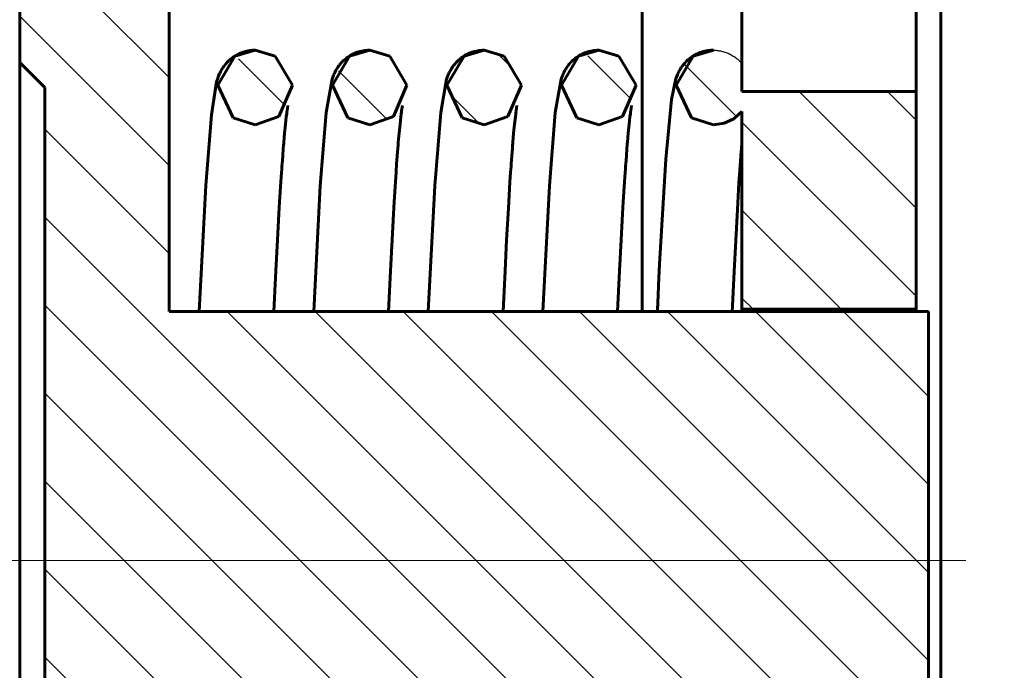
# Model space of a CAD drawing. Header units: millimetres. Extents: x 0 to 343, y 0 to 628.
# Tile 6 of 9: x 147 to 226, y 232 to 285. Entities that reach past the tile are written whole.
import ezdxf

# ---------------------------------------------------------------- set-up
doc = ezdxf.new("R2010")
doc.units = ezdxf.units.MM
for name, pattern in [('K5LT-1', [0]), ('K5LT_AXLED', [12, 7.5, -1.5, 1.5, -1.5]), ('K5LT_BASIC', [0]), ('K5LT_THIN', [0])]:
    doc.linetypes.add(name, pattern=pattern)
doc.layers.add('Системный слой', color=7, linetype='Continuous')
doc.layers.add('Системный слой (1)', color=251, linetype='Continuous', true_color=0x6c6c6c)
doc.styles.add('KDIMTEXTSTYLE', font='GOST_AU.SHX', dxfattribs={"width": 0.96, "oblique": 15, "height": 5})
doc.dimstyles.new('KDIMSTYLE (2.00)', dxfattribs={"dimtxt": 5, "dimasz": 1, "dimexe": 2, "dimexo": 0, "dimgap": 1, "dimtad": 1, "dimlfac": 0.5, "dimtxsty": 'KDIMTEXTSTYLE', "dimsah": 1, "dimcen": 0, "dimdle": 1, "dimadec": 0, "dimazin": 0, "dimtfac": 0.667, "dimtmove": 0, "dimatfit": 3, "dimfxl": 1, "dimtvp": 1, "dimtolj": 1, "dimtzin": 0, "dimarcsym": 0})

# ---------------------------------------------------------------- blocks, each defined once
blk = doc.blocks.new('U1')
at = {"layer": 'Системный слой (1)', "color": 143, "linetype": 'K5LT_BASIC', "lineweight": 60, "true_color": 0x33acca}
for p, q in [((199.25835, 279.238937), (200.63464, 281.581169)), ((200.63464, 281.581169), (202.254958, 282.055655)), ((200.492445, 276.626979), (199.25835, 279.238937)), ((204.554958, 277.127376), (203.904707, 276.549135)), ((202.254958, 276.055655), (200.492445, 276.626979)), ((203.115946, 276.181655), (202.254958, 276.055655)), ((203.904707, 276.549135), (203.115946, 276.181655))]:
    blk.add_line(p, q, dxfattribs=at)
blk = doc.blocks.new('U2')
at = {"layer": 'Системный слой (1)', "color": 143, "linetype": 'K5LT_BASIC', "lineweight": 60, "true_color": 0x33acca}
for p, q in [((180.85835, 279.238937), (182.23464, 281.581169)), ((182.23464, 281.581169), (183.854958, 282.055655)), ((183.854958, 282.055655), (185.463418, 281.588727)), ((185.463418, 281.588727), (186.851349, 279.242439)), ((182.092445, 276.626979), (180.85835, 279.238937)), ((186.851349, 279.242439), (185.760181, 276.737067)), ((183.854958, 276.055655), (182.092445, 276.626979)), ((185.760181, 276.737067), (183.854958, 276.055655))]:
    blk.add_line(p, q, dxfattribs=at)
blk = doc.blocks.new('U4')
at = {"layer": 'Системный слой (1)', "color": 143, "linetype": 'K5LT_BASIC', "lineweight": 60, "true_color": 0x33acca}
for p, q in [((162.45835, 279.238937), (163.83464, 281.581169)), ((163.83464, 281.581169), (165.454958, 282.055655)), ((165.454958, 282.055655), (167.063418, 281.588727)), ((167.063418, 281.588727), (168.451349, 279.242439)), ((163.692445, 276.626979), (162.45835, 279.238937)), ((168.451349, 279.242439), (167.360181, 276.737067)), ((165.454958, 276.055655), (163.692445, 276.626979)), ((167.360181, 276.737067), (165.454958, 276.055655))]:
    blk.add_line(p, q, dxfattribs=at)
blk = doc.blocks.new('U5')
at = {"layer": 'Системный слой (1)', "color": 143, "linetype": 'K5LT_BASIC', "lineweight": 60, "true_color": 0x33acca}
for p, q in [((190.05835, 279.238937), (191.43464, 281.581169)), ((191.43464, 281.581169), (193.054958, 282.055655)), ((193.054958, 282.055655), (194.663418, 281.588727)), ((194.663418, 281.588727), (196.051349, 279.242439)), ((191.292445, 276.626979), (190.05835, 279.238937)), ((196.051349, 279.242439), (194.960181, 276.737067)), ((193.054958, 276.055655), (191.292445, 276.626979)), ((194.960181, 276.737067), (193.054958, 276.055655))]:
    blk.add_line(p, q, dxfattribs=at)
blk = doc.blocks.new('U9')
at = {"layer": 'Системный слой (1)', "color": 143, "linetype": 'K5LT_BASIC', "lineweight": 60, "true_color": 0x33acca}
for p, q in [((171.65835, 279.238937), (173.03464, 281.581169)), ((173.03464, 281.581169), (174.654958, 282.055655)), ((174.654958, 282.055655), (176.263418, 281.588727)), ((176.263418, 281.588727), (177.651349, 279.242439)), ((172.892445, 276.626979), (171.65835, 279.238937)), ((177.651349, 279.242439), (176.560181, 276.737067)), ((174.654958, 276.055655), (172.892445, 276.626979)), ((176.560181, 276.737067), (174.654958, 276.055655))]:
    blk.add_line(p, q, dxfattribs=at)
blk = doc.blocks.new('U10')
at = {"layer": 'Системный слой (1)', "color": 143, "linetype": 'K5LT_BASIC', "lineweight": 60, "true_color": 0x33acca}
for p, q in [((204.534958, 281.007304), (204.534958, 333.055655)), ((204.534958, 261.055655), (204.534958, 274.430354))]:
    blk.add_line(p, q, dxfattribs=at)
blk = doc.blocks.new('U12')
at = {"layer": 'Системный слой (1)', "color": 143, "linetype": 'K5LT_BASIC', "lineweight": 60, "true_color": 0x33acca}
blk.add_line((196.534958, 261.055655), (196.534958, 333.055655), dxfattribs=at)
blk = doc.blocks.new('U13')
at = {"layer": 'Системный слой (1)', "color": 143, "linetype": 'K5LT_BASIC', "lineweight": 60, "true_color": 0x33acca}
for p, q in [((218.534958, 261.055655), (218.534958, 261.255655)), ((218.534958, 220.855655), (218.534958, 221.055655))]:
    blk.add_line(p, q, dxfattribs=at)
blk = doc.blocks.new('U14')
at = {"layer": 'Системный слой (1)', "color": 143, "linetype": 'K5LT_BASIC', "lineweight": 60, "true_color": 0x33acca}
for p, q in [((204.554958, 261.055655), (204.554958, 261.255655)), ((204.554958, 220.855655), (204.554958, 221.055655))]:
    blk.add_line(p, q, dxfattribs=at)
blk = doc.blocks.new('U15')
at = {"layer": 'Системный слой (1)', "color": 143, "linetype": 'K5LT_BASIC', "lineweight": 60, "true_color": 0x33acca}
for p, q in [((195.685705, 277.610029), (195.620788, 277.193938)), ((195.588486, 276.954474), (195.555411, 276.688889)), ((195.604444, 277.0754), (195.588486, 276.954474)), ((195.612239, 277.132637), (195.604444, 277.0754)), ((195.616085, 277.160416), (195.612239, 277.132637)), ((195.617995, 277.174092), (195.616085, 277.160416)), ((195.620788, 277.193938), (195.617995, 277.174092)), ((195.490761, 276.113913), (195.41826, 275.381099)), ((195.555411, 276.688889), (195.490761, 276.113913)), ((195.41826, 275.381099), (195.355131, 274.671035)), ((195.335338, 274.434965), (195.312719, 274.157475)), ((195.346648, 274.57063), (195.335338, 274.434965)), ((195.352303, 274.637695), (195.346648, 274.57063)), ((195.355131, 274.671035), (195.352303, 274.637695)), ((195.312719, 274.157475), (195.267453, 273.577715)), ((195.212111, 272.825547), (195.204394, 272.716936)), ((195.215966, 272.879461), (195.212111, 272.825547)), ((195.217893, 272.906318), (195.215966, 272.879461)), ((195.267453, 273.577715), (195.217893, 272.906318)), ((195.170126, 272.22389), (195.120342, 271.476641)), ((195.188937, 272.496723), (195.170126, 272.22389)), ((195.204394, 272.716936), (195.188937, 272.496723)), ((195.120342, 271.476641), (195.020467, 269.870508)), ((195.020467, 269.870508), (194.963644, 268.895483)), ((194.963644, 268.895483), (194.849868, 266.817088)), ((194.849868, 266.817088), (194.723888, 264.332862)), ((194.723888, 264.332862), (194.569609, 261.055656))]:
    blk.add_line(p, q, dxfattribs=at)
blk = doc.blocks.new('U16')
at = {"layer": 'Системный слой (1)', "color": 143, "linetype": 'K5LT_BASIC', "lineweight": 60, "true_color": 0x33acca}
for p, q in [((168.085705, 277.610029), (168.020788, 277.193938)), ((167.988486, 276.954473), (167.955411, 276.688889)), ((168.004444, 277.0754), (167.988486, 276.954473)), ((168.012239, 277.132637), (168.004444, 277.0754)), ((168.016085, 277.160416), (168.012239, 277.132637)), ((168.017995, 277.174092), (168.016085, 277.160416)), ((168.020788, 277.193938), (168.017995, 277.174092)), ((167.890761, 276.113913), (167.81826, 275.381099)), ((167.955411, 276.688889), (167.890761, 276.113913)), ((167.81826, 275.381099), (167.755131, 274.671035)), ((167.735338, 274.434965), (167.712719, 274.157475)), ((167.746648, 274.57063), (167.735338, 274.434965)), ((167.752303, 274.637695), (167.746648, 274.57063)), ((167.755131, 274.671035), (167.752303, 274.637695)), ((167.712719, 274.157475), (167.667453, 273.577715)), ((167.612111, 272.825547), (167.604394, 272.716936)), ((167.615966, 272.879461), (167.612111, 272.825547)), ((167.617893, 272.906318), (167.615966, 272.879461)), ((167.667453, 273.577715), (167.617893, 272.906318)), ((167.570126, 272.22389), (167.520342, 271.476641)), ((167.588937, 272.496723), (167.570126, 272.22389)), ((167.604394, 272.716936), (167.588937, 272.496723)), ((167.520342, 271.476641), (167.420467, 269.870508)), ((167.420467, 269.870508), (167.363644, 268.895483)), ((167.363644, 268.895483), (167.249868, 266.817087)), ((167.249868, 266.817087), (167.123888, 264.332861)), ((167.123888, 264.332861), (166.969609, 261.055655))]:
    blk.add_line(p, q, dxfattribs=at)
blk = doc.blocks.new('U17')
at = {"layer": 'Системный слой (1)', "color": 143, "linetype": 'K5LT_BASIC', "lineweight": 60, "true_color": 0x33acca}
for p, q in [((182.057637, 281.472904), (182.172332, 281.551891)), ((182.172332, 281.551891), (182.278299, 281.618387)), ((182.278299, 281.618387), (182.285432, 281.622652)), ((182.285432, 281.622652), (182.299752, 281.631133)), ((182.299752, 281.631133), (182.328596, 281.647903)), ((182.328596, 281.647903), (182.387091, 281.680649)), ((182.387091, 281.680649), (182.507156, 281.742793)), ((182.507156, 281.742793), (182.619487, 281.795069)), ((182.619487, 281.795069), (182.626965, 281.798355)), ((182.626965, 281.798355), (182.641958, 281.804872)), ((182.641958, 281.804872), (182.672084, 281.817683)), ((182.672084, 281.817683), (182.732895, 281.842399)), ((182.732895, 281.842399), (182.856687, 281.888129)), ((182.856687, 281.888129), (182.976981, 281.926893)), ((182.976981, 281.926893), (182.98476, 281.929213)), ((182.98476, 281.929213), (183.000343, 281.933792)), ((183.000343, 281.933792), (183.031606, 281.942708)), ((183.031606, 281.942708), (183.094505, 281.959567)), ((183.094505, 281.959567), (183.221647, 281.989332)), ((183.221647, 281.989332), (183.345893, 282.012969)), ((183.345893, 282.012969), (183.353851, 282.014302)), ((183.353851, 282.014302), (183.369781, 282.016906)), ((183.369781, 282.016906), (183.401695, 282.021862)), ((183.401695, 282.021862), (183.465718, 282.030767)), ((183.465718, 282.030767), (183.594418, 282.044527)), ((183.594418, 282.044527), (183.71893, 282.052627)), ((183.71893, 282.052627), (183.72458, 282.052873)), ((183.72458, 282.052873), (183.73588, 282.053335)), ((183.73588, 282.053335), (183.758487, 282.054133)), ((183.758487, 282.054133), (183.803717, 282.055226)), ((183.803717, 282.055226), (183.854958, 282.055655)), ((181.312494, 280.712536), (181.389806, 280.818877)), ((181.389806, 280.818877), (181.395517, 280.826388)), ((181.395517, 280.826388), (181.407071, 280.841449)), ((181.407071, 280.841449), (181.430719, 280.871718)), ((181.430719, 280.871718), (181.480238, 280.93279)), ((181.480238, 280.93279), (181.588682, 281.056599)), ((181.588682, 281.056599), (181.65757, 281.128948)), ((181.65757, 281.128948), (181.663666, 281.135135)), ((181.663666, 281.135135), (181.675958, 281.147505)), ((181.675958, 281.147505), (181.700929, 281.172219)), ((181.700929, 281.172219), (181.752395, 281.221459)), ((181.752395, 281.221459), (181.861142, 281.318587)), ((181.861142, 281.318587), (181.955649, 281.396006)), ((181.955649, 281.396006), (181.962281, 281.401209)), ((181.962281, 281.401209), (181.975616, 281.411583)), ((181.975616, 281.411583), (182.002575, 281.432204)), ((182.002575, 281.432204), (182.057637, 281.472904)), ((180.862304, 279.817427), (180.912175, 279.952395)), ((180.912175, 279.952395), (180.961261, 280.073295)), ((180.961261, 280.073295), (180.989606, 280.138615)), ((180.989606, 280.138615), (181.045085, 280.257264)), ((181.045085, 280.257264), (181.135936, 280.430199)), ((181.135936, 280.430199), (181.140702, 280.438691)), ((181.140702, 280.438691), (181.150408, 280.455815)), ((181.150408, 280.455815), (181.170527, 280.490609)), ((181.170527, 280.490609), (181.21369, 280.562238)), ((181.21369, 280.562238), (181.312494, 280.712536)), ((180.356576, 277.045128), (180.834258, 279.73464)), ((180.834258, 279.73464), (180.862304, 279.817427)), ((179.888241, 271.164083), (180.356576, 277.045128)), ((179.363451, 261.055655), (179.888241, 271.164083))]:
    blk.add_line(p, q, dxfattribs=at)
blk = doc.blocks.new('U18')
at = {"layer": 'Системный слой (1)', "color": 143, "linetype": 'K5LT_BASIC', "lineweight": 60, "true_color": 0x33acca}
for p, q in [((177.285705, 277.610029), (177.220788, 277.193938)), ((177.188486, 276.954474), (177.155411, 276.688889)), ((177.204444, 277.0754), (177.188486, 276.954474)), ((177.212239, 277.132637), (177.204444, 277.0754)), ((177.216085, 277.160416), (177.212239, 277.132637)), ((177.217995, 277.174092), (177.216085, 277.160416)), ((177.220788, 277.193938), (177.217995, 277.174092)), ((177.090761, 276.113913), (177.01826, 275.381099)), ((177.155411, 276.688889), (177.090761, 276.113913)), ((177.01826, 275.381099), (176.955131, 274.671035)), ((176.935338, 274.434965), (176.912719, 274.157475)), ((176.946648, 274.57063), (176.935338, 274.434965)), ((176.952303, 274.637695), (176.946648, 274.57063)), ((176.955131, 274.671035), (176.952303, 274.637695)), ((176.912719, 274.157475), (176.867453, 273.577715)), ((176.812111, 272.825547), (176.804394, 272.716936)), ((176.815966, 272.879461), (176.812111, 272.825547)), ((176.817893, 272.906318), (176.815966, 272.879461)), ((176.867453, 273.577715), (176.817893, 272.906318)), ((176.770126, 272.22389), (176.720342, 271.476641)), ((176.788937, 272.496723), (176.770126, 272.22389)), ((176.804394, 272.716936), (176.788937, 272.496723)), ((176.720342, 271.476641), (176.620467, 269.870508)), ((176.620467, 269.870508), (176.563644, 268.895483)), ((176.563644, 268.895483), (176.449868, 266.817088)), ((176.449868, 266.817088), (176.323888, 264.332862)), ((176.323888, 264.332862), (176.169609, 261.055655))]:
    blk.add_line(p, q, dxfattribs=at)
blk = doc.blocks.new('U19')
at = {"layer": 'Системный слой (1)', "color": 143, "linetype": 'K5LT_BASIC', "lineweight": 60, "true_color": 0x33acca}
for p, q in [((200.524689, 281.520002), (200.628696, 281.588004)), ((200.628696, 281.588004), (200.635761, 281.59241)), ((200.635761, 281.59241), (200.649945, 281.601177)), ((200.649945, 281.601177), (200.678531, 281.618524)), ((200.678531, 281.618524), (200.736554, 281.652452)), ((200.736554, 281.652452), (200.85586, 281.71706)), ((200.85586, 281.71706), (200.967249, 281.771446)), ((200.967249, 281.771446), (200.974679, 281.774878)), ((200.974679, 281.774878), (200.989576, 281.781686)), ((200.989576, 281.781686), (201.019516, 281.795082)), ((201.019516, 281.795082), (201.07998, 281.820978)), ((201.07998, 281.820978), (201.203182, 281.869106)), ((201.203182, 281.869106), (201.322454, 281.91)), ((201.322454, 281.91), (201.330193, 281.912466)), ((201.330193, 281.912466), (201.345698, 281.917337)), ((201.345698, 281.917337), (201.376815, 281.926842)), ((201.376815, 281.926842), (201.439453, 281.944887)), ((201.439453, 281.944887), (201.566202, 281.977055)), ((201.566202, 281.977055), (201.690052, 282.003006)), ((201.690052, 282.003006), (201.697991, 282.004487)), ((201.697991, 282.004487), (201.713883, 282.007388)), ((201.713883, 282.007388), (201.745726, 282.01294)), ((201.745726, 282.01294), (201.809629, 282.023039)), ((201.809629, 282.023039), (201.938179, 282.039193)), ((201.938179, 282.039193), (202.062954, 282.049619)), ((202.062954, 282.049619), (202.069166, 282.050003)), ((202.069166, 282.050003), (202.081592, 282.050735)), ((202.081592, 282.050735), (202.106455, 282.052046)), ((202.106455, 282.052046), (202.156215, 282.05406)), ((202.156215, 282.05406), (202.254958, 282.055655)), ((199.679546, 280.664358), (199.763246, 280.783341)), ((199.763246, 280.783341), (199.76883, 280.790896)), ((199.76883, 280.790896), (199.780132, 280.806052)), ((199.780132, 280.806052), (199.803283, 280.836538)), ((199.803283, 280.836538), (199.85184, 280.898147)), ((199.85184, 280.898147), (199.958524, 281.023437)), ((199.958524, 281.023437), (200.014942, 281.084711)), ((200.014942, 281.084711), (200.020791, 281.090883)), ((200.020791, 281.090883), (200.032588, 281.103228)), ((200.032588, 281.103228), (200.056569, 281.127916)), ((200.056569, 281.127916), (200.106049, 281.1772)), ((200.106049, 281.1772), (200.210873, 281.27482)), ((200.210873, 281.27482), (200.309654, 281.359112)), ((200.309654, 281.359112), (200.316221, 281.364467)), ((200.316221, 281.364467), (200.329428, 281.375148)), ((200.329428, 281.375148), (200.356138, 281.39639)), ((200.356138, 281.39639), (200.410741, 281.43836)), ((200.410741, 281.43836), (200.524689, 281.520002)), ((199.287669, 279.88776), (199.363363, 280.078383)), ((199.363363, 280.078383), (199.406095, 280.175075)), ((199.406095, 280.175075), (199.480411, 280.327053)), ((199.480411, 280.327053), (199.51083, 280.38453)), ((199.51083, 280.38453), (199.515366, 280.392902)), ((199.515366, 280.392902), (199.524607, 280.409795)), ((199.524607, 280.409795), (199.543776, 280.444154)), ((199.543776, 280.444154), (199.584963, 280.515032)), ((199.584963, 280.515032), (199.679546, 280.664358)), ((198.887541, 278.08776), (199.247591, 279.774714)), ((199.247591, 279.774714), (199.287669, 279.88776)), ((198.431368, 273.309052), (198.887541, 278.08776)), ((198.105082, 268.009552), (198.431368, 273.309052)), ((197.942632, 264.861893), (198.105082, 268.009552)), ((197.861489, 263.178632), (197.942632, 264.861893)), ((197.820934, 262.311799), (197.861489, 263.178632)), ((197.790522, 261.651137), (197.800659, 261.872343)), ((197.800659, 261.872343), (197.820934, 262.311799)), ((197.763451, 261.055655), (197.769717, 261.195699)), ((197.769717, 261.195699), (197.772848, 261.264347)), ((197.772848, 261.264347), (197.774419, 261.298644)), ((197.774419, 261.298644), (197.776358, 261.34092)), ((197.776358, 261.34092), (197.77897, 261.397951)), ((197.77897, 261.397951), (197.785453, 261.54017)), ((197.785453, 261.54017), (197.790522, 261.651137))]:
    blk.add_line(p, q, dxfattribs=at)
blk = doc.blocks.new('U20')
at = {"layer": 'Системный слой (1)', "color": 143, "linetype": 'K5LT_BASIC', "lineweight": 60, "true_color": 0x33acca}
for p, q in [((163.726348, 281.521135), (163.740136, 281.530481)), ((163.740136, 281.530481), (163.767979, 281.549028)), ((163.767979, 281.549028), (163.824721, 281.585502)), ((163.824721, 281.585502), (163.942269, 281.655701)), ((163.942269, 281.655701), (164.054196, 281.716211)), ((164.054196, 281.716211), (164.061552, 281.719981)), ((164.061552, 281.719981), (164.076308, 281.727467)), ((164.076308, 281.727467), (164.105985, 281.742222)), ((164.105985, 281.742222), (164.165978, 281.770847)), ((164.165978, 281.770847), (164.288316, 281.82442)), ((164.288316, 281.82442), (164.403247, 281.869129)), ((164.403247, 281.869129), (164.410862, 281.871905)), ((164.410862, 281.871905), (164.426129, 281.8774)), ((164.426129, 281.8774), (164.456809, 281.888168)), ((164.456809, 281.888168), (164.518727, 281.908795)), ((164.518727, 281.908795), (164.644583, 281.946297)), ((164.644583, 281.946297), (164.769187, 281.977748)), ((164.769187, 281.977748), (164.7771, 281.979558)), ((164.7771, 281.979558), (164.792941, 281.983115)), ((164.792941, 281.983115), (164.824683, 281.989978)), ((164.824683, 281.989978), (164.888395, 282.002695)), ((164.888395, 282.002695), (165.016683, 282.024073)), ((165.016683, 282.024073), (165.140787, 282.039467)), ((165.140787, 282.039467), (165.148208, 282.040224)), ((165.148208, 282.040224), (165.163057, 282.041685)), ((165.163057, 282.041685), (165.192779, 282.04439)), ((165.192779, 282.04439), (165.25231, 282.048929)), ((165.25231, 282.048929), (165.371628, 282.054519)), ((165.371628, 282.054519), (165.454958, 282.055655)), ((162.892827, 280.683967), (162.93343, 280.742199)), ((162.93343, 280.742199), (163.022478, 280.86123)), ((163.022478, 280.86123), (163.120126, 280.979817)), ((163.120126, 280.979817), (163.126012, 280.986606)), ((163.126012, 280.986606), (163.137907, 281.000209)), ((163.137907, 281.000209), (163.162194, 281.027505)), ((163.162194, 281.027505), (163.212753, 281.08237)), ((163.212753, 281.08237), (163.321776, 281.192439)), ((163.321776, 281.192439), (163.410123, 281.27418)), ((163.410123, 281.27418), (163.416603, 281.279932)), ((163.416603, 281.279932), (163.429646, 281.291411)), ((163.429646, 281.291411), (163.456055, 281.314263)), ((163.456055, 281.314263), (163.51014, 281.359491)), ((163.51014, 281.359491), (163.623189, 281.447649)), ((163.623189, 281.447649), (163.719488, 281.516444)), ((163.719488, 281.516444), (163.726348, 281.521135)), ((162.460944, 279.813112), (162.524403, 279.983706)), ((162.524403, 279.983706), (162.604993, 280.172124)), ((162.604993, 280.172124), (162.607604, 280.177804)), ((162.607604, 280.177804), (162.612907, 280.189259)), ((162.612907, 280.189259), (162.623816, 280.212511)), ((162.623816, 280.212511), (162.646715, 280.260026)), ((162.646715, 280.260026), (162.666597, 280.299937)), ((162.666597, 280.299937), (162.674379, 280.315226)), ((162.674379, 280.315226), (162.676797, 280.31994)), ((162.676797, 280.31994), (162.681683, 280.329417)), ((162.681683, 280.329417), (162.691664, 280.348566)), ((162.691664, 280.348566), (162.712487, 280.38764)), ((162.712487, 280.38764), (162.757827, 280.468823)), ((162.757827, 280.468823), (162.85939, 280.633927)), ((162.85939, 280.633927), (162.864049, 280.641018)), ((162.864049, 280.641018), (162.873484, 280.655259)), ((162.873484, 280.655259), (162.892827, 280.683967)), ((161.937254, 276.868871), (162.364105, 279.50365)), ((162.364105, 279.50365), (162.460944, 279.813112)), ((161.49021, 271.19555), (161.937254, 276.868871)), ((160.963451, 261.055655), (161.49021, 271.19555))]:
    blk.add_line(p, q, dxfattribs=at)
blk = doc.blocks.new('U21')
at = {"layer": 'Системный слой (1)', "color": 143, "linetype": 'K5LT_BASIC', "lineweight": 60, "true_color": 0x33acca}
for p, q in [((186.485705, 277.610029), (186.420788, 277.193938)), ((186.388486, 276.954474), (186.355411, 276.688889)), ((186.404444, 277.0754), (186.388486, 276.954474)), ((186.412239, 277.132637), (186.404444, 277.0754)), ((186.416085, 277.160416), (186.412239, 277.132637)), ((186.417995, 277.174092), (186.416085, 277.160416)), ((186.420788, 277.193938), (186.417995, 277.174092)), ((186.290761, 276.113913), (186.21826, 275.381099)), ((186.355411, 276.688889), (186.290761, 276.113913)), ((186.21826, 275.381099), (186.155131, 274.671035)), ((186.135338, 274.434965), (186.112719, 274.157475)), ((186.146648, 274.57063), (186.135338, 274.434965)), ((186.152303, 274.637695), (186.146648, 274.57063)), ((186.155131, 274.671035), (186.152303, 274.637695)), ((186.112719, 274.157475), (186.067453, 273.577715)), ((186.012111, 272.825547), (186.004394, 272.716936)), ((186.015966, 272.879461), (186.012111, 272.825547)), ((186.017893, 272.906318), (186.015966, 272.879461)), ((186.067453, 273.577715), (186.017893, 272.906318)), ((185.970126, 272.22389), (185.920342, 271.476641)), ((185.988937, 272.496723), (185.970126, 272.22389)), ((186.004394, 272.716936), (185.988937, 272.496723)), ((185.920342, 271.476641), (185.820467, 269.870508)), ((185.820467, 269.870508), (185.763644, 268.895483)), ((185.763644, 268.895483), (185.649868, 266.817088)), ((185.649868, 266.817088), (185.523888, 264.332862)), ((185.523888, 264.332862), (185.369609, 261.055655))]:
    blk.add_line(p, q, dxfattribs=at)
blk = doc.blocks.new('U22')
at = {"layer": 'Системный слой (1)', "color": 143, "linetype": 'K5LT_BASIC', "lineweight": 60, "true_color": 0x33acca}
for p, q in [((191.257638, 281.472904), (191.372332, 281.551891)), ((191.372332, 281.551891), (191.478299, 281.618387)), ((191.478299, 281.618387), (191.485433, 281.622652)), ((191.485433, 281.622652), (191.499752, 281.631133)), ((191.499752, 281.631133), (191.528597, 281.647903)), ((191.528597, 281.647903), (191.587091, 281.68065)), ((191.587091, 281.68065), (191.707157, 281.742793)), ((191.707157, 281.742793), (191.819487, 281.795069)), ((191.819487, 281.795069), (191.826966, 281.798355)), ((191.826966, 281.798355), (191.841958, 281.804872)), ((191.841958, 281.804872), (191.872085, 281.817683)), ((191.872085, 281.817683), (191.932896, 281.842399)), ((191.932896, 281.842399), (192.056688, 281.888129)), ((192.056688, 281.888129), (192.176982, 281.926893)), ((192.176982, 281.926893), (192.184761, 281.929213)), ((192.184761, 281.929213), (192.200344, 281.933792)), ((192.200344, 281.933792), (192.231607, 281.942708)), ((192.231607, 281.942708), (192.294506, 281.959567)), ((192.294506, 281.959567), (192.421647, 281.989332)), ((192.421647, 281.989332), (192.545894, 282.012969)), ((192.545894, 282.012969), (192.553852, 282.014302)), ((192.553852, 282.014302), (192.569782, 282.016906)), ((192.569782, 282.016906), (192.601695, 282.021862)), ((192.601695, 282.021862), (192.665719, 282.030767)), ((192.665719, 282.030767), (192.794418, 282.044527)), ((192.794418, 282.044527), (192.918931, 282.052627)), ((192.918931, 282.052627), (192.92458, 282.052873)), ((192.92458, 282.052873), (192.935881, 282.053335)), ((192.935881, 282.053335), (192.958487, 282.054133)), ((192.958487, 282.054133), (193.003717, 282.055226)), ((193.003717, 282.055226), (193.054958, 282.055655)), ((190.512495, 280.712537), (190.589806, 280.818877)), ((190.589806, 280.818877), (190.595517, 280.826388)), ((190.595517, 280.826388), (190.607072, 280.841449)), ((190.607072, 280.841449), (190.63072, 280.871718)), ((190.63072, 280.871718), (190.680238, 280.932791)), ((190.680238, 280.932791), (190.788682, 281.056599)), ((190.788682, 281.056599), (190.85757, 281.128948)), ((190.85757, 281.128948), (190.863667, 281.135136)), ((190.863667, 281.135136), (190.875958, 281.147506)), ((190.875958, 281.147506), (190.90093, 281.172219)), ((190.90093, 281.172219), (190.952395, 281.22146)), ((190.952395, 281.22146), (191.061142, 281.318588)), ((191.061142, 281.318588), (191.15565, 281.396007)), ((191.15565, 281.396007), (191.162281, 281.401209)), ((191.162281, 281.401209), (191.175617, 281.411584)), ((191.175617, 281.411584), (191.202575, 281.432205)), ((191.202575, 281.432205), (191.257638, 281.472904)), ((190.062303, 279.817427), (190.112175, 279.952395)), ((190.112175, 279.952395), (190.161261, 280.073295)), ((190.161261, 280.073295), (190.189606, 280.138615)), ((190.189606, 280.138615), (190.245085, 280.257263)), ((190.245085, 280.257263), (190.335936, 280.430199)), ((190.335936, 280.430199), (190.340702, 280.438691)), ((190.340702, 280.438691), (190.350409, 280.455815)), ((190.350409, 280.455815), (190.370528, 280.49061)), ((190.370528, 280.49061), (190.41369, 280.562238)), ((190.41369, 280.562238), (190.512495, 280.712537)), ((189.556576, 277.045129), (190.034258, 279.73464)), ((190.034258, 279.73464), (190.062303, 279.817427)), ((189.088241, 271.164083), (189.556576, 277.045129)), ((188.563451, 261.055656), (189.088241, 271.164083))]:
    blk.add_line(p, q, dxfattribs=at)
blk = doc.blocks.new('U23')
at = {"layer": 'Системный слой (1)', "color": 143, "linetype": 'K5LT_BASIC', "lineweight": 60, "true_color": 0x33acca}
for p, q in [((172.857638, 281.472904), (172.972332, 281.551891)), ((172.972332, 281.551891), (173.078299, 281.618387)), ((173.078299, 281.618387), (173.085433, 281.622652)), ((173.085433, 281.622652), (173.099752, 281.631133)), ((173.099752, 281.631133), (173.128597, 281.647903)), ((173.128597, 281.647903), (173.187091, 281.68065)), ((173.187091, 281.68065), (173.307157, 281.742793)), ((173.307157, 281.742793), (173.419488, 281.795069)), ((173.419488, 281.795069), (173.426966, 281.798355)), ((173.426966, 281.798355), (173.441958, 281.804872)), ((173.441958, 281.804872), (173.472085, 281.817683)), ((173.472085, 281.817683), (173.532896, 281.842399)), ((173.532896, 281.842399), (173.656688, 281.888129)), ((173.656688, 281.888129), (173.776982, 281.926893)), ((173.776982, 281.926893), (173.784761, 281.929213)), ((173.784761, 281.929213), (173.800344, 281.933792)), ((173.800344, 281.933792), (173.831607, 281.942708)), ((173.831607, 281.942708), (173.894506, 281.959567)), ((173.894506, 281.959567), (174.021647, 281.989332)), ((174.021647, 281.989332), (174.145894, 282.012969)), ((174.145894, 282.012969), (174.153852, 282.014302)), ((174.153852, 282.014302), (174.169782, 282.016906)), ((174.169782, 282.016906), (174.201695, 282.021862)), ((174.201695, 282.021862), (174.265719, 282.030767)), ((174.265719, 282.030767), (174.394418, 282.044527)), ((174.394418, 282.044527), (174.518931, 282.052627)), ((174.518931, 282.052627), (174.52458, 282.052873)), ((174.52458, 282.052873), (174.535881, 282.053335)), ((174.535881, 282.053335), (174.558487, 282.054133)), ((174.558487, 282.054133), (174.603717, 282.055226)), ((174.603717, 282.055226), (174.654958, 282.055655)), ((172.112495, 280.712537), (172.189806, 280.818877)), ((172.189806, 280.818877), (172.195517, 280.826388)), ((172.195517, 280.826388), (172.207072, 280.841449)), ((172.207072, 280.841449), (172.23072, 280.871719)), ((172.23072, 280.871719), (172.280238, 280.932791)), ((172.280238, 280.932791), (172.388682, 281.0566)), ((172.388682, 281.0566), (172.45757, 281.128948)), ((172.45757, 281.128948), (172.463667, 281.135136)), ((172.463667, 281.135136), (172.475958, 281.147506)), ((172.475958, 281.147506), (172.50093, 281.172219)), ((172.50093, 281.172219), (172.552395, 281.22146)), ((172.552395, 281.22146), (172.661142, 281.318588)), ((172.661142, 281.318588), (172.75565, 281.396007)), ((172.75565, 281.396007), (172.762282, 281.401209)), ((172.762282, 281.401209), (172.775617, 281.411584)), ((172.775617, 281.411584), (172.802575, 281.432205)), ((172.802575, 281.432205), (172.857638, 281.472904)), ((171.662303, 279.817427), (171.712175, 279.952394)), ((171.712175, 279.952394), (171.761261, 280.073295)), ((171.761261, 280.073295), (171.789606, 280.138615)), ((171.789606, 280.138615), (171.845084, 280.257263)), ((171.845084, 280.257263), (171.935936, 280.430199)), ((171.935936, 280.430199), (171.940702, 280.438691)), ((171.940702, 280.438691), (171.950409, 280.455816)), ((171.950409, 280.455816), (171.970528, 280.49061)), ((171.970528, 280.49061), (172.01369, 280.562238)), ((172.01369, 280.562238), (172.112495, 280.712537)), ((171.156576, 277.045128), (171.634258, 279.73464)), ((171.634258, 279.73464), (171.662303, 279.817427)), ((170.688241, 271.164083), (171.156576, 277.045128)), ((170.163451, 261.055655), (170.688241, 271.164083))]:
    blk.add_line(p, q, dxfattribs=at)
blk = doc.blocks.new('U24')
at = {"layer": 'Системный слой (1)', "color": 143, "linetype": 'K5LT_BASIC', "lineweight": 60, "true_color": 0x33acca}
for p, q in [((204.535203, 274.433432), (204.523789, 274.290038)), ((204.542799, 274.526605), (204.535203, 274.433432)), ((204.547858, 274.586665), (204.542799, 274.526605)), ((204.551227, 274.62613), (204.547858, 274.586665)), ((204.553475, 274.652307), (204.551227, 274.62613)), ((204.554977, 274.669766), (204.553475, 274.652307)), ((204.473892, 273.659142), (204.450317, 273.349735)), ((204.489611, 273.860109), (204.473892, 273.659142)), ((204.5124, 274.147227), (204.489611, 273.860109)), ((204.523789, 274.290038), (204.5124, 274.147227)), ((204.414323, 272.856479), (204.38148, 272.389157)), ((204.4307, 273.083416), (204.414323, 272.856479)), ((204.438874, 273.195143), (204.4307, 273.083416)), ((204.442956, 273.250563), (204.438874, 273.195143)), ((204.444997, 273.278162), (204.442956, 273.250563)), ((204.450317, 273.349735), (204.444997, 273.278162)), ((204.38148, 272.389157), (204.315654, 271.40441)), ((204.315654, 271.40441), (204.183701, 269.244574)), ((204.183701, 269.244574), (203.920947, 264.272718)), ((203.920947, 264.272718), (203.790435, 261.514077)), ((203.774391, 261.162412), (203.769609, 261.055655)), ((203.784016, 261.374345), (203.774391, 261.162412)), ((203.790435, 261.514077), (203.784016, 261.374345))]:
    blk.add_line(p, q, dxfattribs=at)
blk = doc.blocks.new('KDIMARROW_01')
at = {"layer": 'Системный слой'}
blk.add_hatch(color=0, dxfattribs=at).paths.add_polyline_path([(0, 0), (-5, 0.658), (-4.5, 0), (-5, -0.658)])
at = {"layer": 'Системный слой', "color": 0, "linetype": 'K5LT_THIN', "lineweight": 18}
for p, q in [((-4.5, 0), (-5, 0.658)), ((-5, 0.658), (0, 0)), ((0, 0), (-5, -0.658)), ((-5, -0.658), (-4.5, 0))]:
    blk.add_line(p, q, dxfattribs=at)
at = {"layer": 'Системный слой (1)', "color": 0, "linetype": 'K5LT_THIN', "lineweight": 18}
blk.add_line((122.535, 241.056), (120.535, 241.056), dxfattribs=at)
blk = doc.blocks.new('D2')
at = {"layer": 'Defpoints', "color": 0}
for p in [(122.534958, 386.959513), (122.534958, 153.255655), (220.534958, 135.655655)]:
    blk.add_point(p, dxfattribs=at)
at = {"layer": 'Системный слой (1)', "color": 0, "lineweight": -2}
for p, q in [((122.534958, 153.255655), (122.534958, 388.959513)), ((220.534958, 135.655655), (220.534958, 388.959513)), ((219.534958, 386.959513), (123.534958, 386.959513))]:
    blk.add_line(p, q, dxfattribs=at)
blk.add_blockref('KDIMARROW_01', (220.534958, 386.959513), dxfattribs=at)
at = {"layer": 'Системный слой (1)', "color": 0, "lineweight": -2, "rotation": 180}
blk.add_blockref('KDIMARROW_01', (122.534958, 386.959513), dxfattribs=at)
at = {"layer": 'Системный слой (1)', "color": 7, "insert": (171.534958, 390.459513), "char_height": 5, "attachment_point": 5, "style": 'KDIMTEXTSTYLE'}
blk.add_mtext('\\A1;\\H5.0;\\W0.960;\\Q15;49{\\H3.335000;%%p2}', dxfattribs=at)

msp = doc.modelspace()

# ---------------------------------------------------------------- hatches: boundary and pattern name
at = {"layer": 'Системный слой (1)'}
h = msp.add_hatch(dxfattribs=at)
h.set_pattern_fill('', angle=-45, style=0, pattern_type=0)
h.set_pattern_definition([(-45, (0, 0), (3.535534, 3.535534), [])])
h.paths.add_polyline_path([(220.535, 169.076), (218.535, 169.076), (218.535, 220.856), (204.555, 220.856), (204.555, 145.076), (220.535, 145.076)])
h.paths.add_polyline_path([(204.555, 313.036), (220.535, 313.036), (220.535, 337.036), (204.555, 337.036)])
h.paths.add_polyline_path([(204.555, 277.127), (204.555, 261.256), (218.535, 261.256), (218.535, 278.75), (204.555, 278.75), (204.555, 280.984), (203.905, 281.562), (203.116, 281.93), (202.255, 282.056), (199.817, 280.806), (199.403, 278.119), (201.332, 276.201), (204.023, 276.631)])
h.paths.add_polyline_path([(197.655, 200.056), (200.087, 201.296), (200.511, 203.982), (198.588, 205.907), (195.896, 205.487), (194.653, 203.063), (195.883, 200.634)])
h.paths.add_polyline_path([(193.055, 282.056), (190.623, 280.815), (190.2, 278.129), (192.113, 276.207), (194.79, 276.607), (196.056, 278.977), (194.818, 281.484)])
h.paths.add_polyline_path([(188.455, 200.056), (190.887, 201.296), (191.311, 203.982), (189.388, 205.907), (186.696, 205.487), (185.453, 203.063), (186.683, 200.634)])
h.paths.add_polyline_path([(183.855, 282.056), (181.423, 280.815), (181, 278.129), (182.913, 276.207), (185.59, 276.607), (186.856, 278.977), (185.618, 281.484)])
h.paths.add_polyline_path([(179.255, 200.056), (181.687, 201.296), (182.111, 203.982), (180.188, 205.907), (177.496, 205.487), (176.253, 203.063), (177.483, 200.634)])
h.paths.add_polyline_path([(174.655, 282.056), (172.223, 280.815), (171.8, 278.129), (173.713, 276.207), (176.39, 276.607), (177.656, 278.977), (176.418, 281.484)])
h.paths.add_polyline_path([(170.055, 200.056), (172.487, 201.296), (172.911, 203.982), (170.988, 205.907), (168.296, 205.487), (167.053, 203.063), (168.283, 200.634)])
h.paths.add_polyline_path([(165.455, 282.056), (163.023, 280.815), (162.6, 278.129), (164.513, 276.207), (167.19, 276.607), (168.456, 278.977), (167.218, 281.484)])
h.paths.add_polyline_path([(160.855, 200.056), (162.981, 200.938), (163.804, 203.617), (162.139, 205.768), (159.415, 205.688), (158.555, 204.984), (158.555, 221.056), (219.535, 221.056), (219.535, 261.056), (158.555, 261.056), (158.555, 313.056), (146.555, 313.056), (146.555, 281.056), (148.555, 279.056), (148.555, 203.056), (146.555, 201.056), (146.555, 169.056), (158.555, 169.056), (158.555, 201.128), (159.205, 200.549), (159.994, 200.182)])

# ---------------------------------------------------------------- linework, layer by layer
at = {"layer": 'Системный слой (1)', "color": 143, "linetype": 'K5LT_BASIC', "lineweight": 60, "true_color": 0x33acca}
for p, q in [((146.555, 281.056), (146.555, 313.056)), ((158.555, 313.056), (158.555, 261.056)), ((220.535, 169.076), (220.535, 313.036)), ((204.555, 280.984), (204.555, 303.392)), ((218.535, 278.75), (218.535, 303.392)), ((148.555, 279.056), (146.555, 281.056)), ((146.555, 201.056), (146.555, 281.056)), ((204.555, 278.75), (204.555, 280.984)), ((148.555, 203.056), (148.555, 279.056)), ((204.555, 278.75), (218.535, 278.75)), ((218.535, 278.75), (218.535, 261.256)), ((204.555, 261.256), (204.555, 277.127)), ((158.555, 261.056), (219.535, 261.056)), ((218.535, 261.256), (204.555, 261.256)), ((219.535, 261.056), (219.535, 221.056))]:
    msp.add_line(p, q, dxfattribs=at)
at = {"layer": 'Системный слой (1)', "color": 30, "linetype": 'K5LT_AXLED', "lineweight": 18, "true_color": 0xff8000}
for p, q in [((120.535, 241.056), (222.535, 241.056)), ((222.535, 241.056), (144.555, 241.056))]:
    msp.add_line(p, q, dxfattribs=at)
at = {"layer": 'Системный слой (1)', "color": 7, "linetype": 'K5LT-1'}
msp.add_open_spline([(202.255, 282.056), (202.381, 282.056), (202.569, 282.044), (202.817, 282.005), (203.001, 281.964), (203.242, 281.894), (203.534, 281.778), (203.864, 281.597), (204.142, 281.396), (204.372, 281.189), (204.496, 281.054), (204.555, 280.984)], degree=3, knots=[0, 0, 0, 0, 1.021012, 1.529064, 2.035814, 2.546585, 3.563711, 4.580563, 5.596886, 6.341254, 7.085621, 7.085621, 7.085621, 7.085621], dxfattribs=at)

# ---------------------------------------------------------------- block references
at = {"layer": 'Системный слой (1)'}
for name in ['U12', 'U10', 'U20', 'U4', 'U23', 'U9', 'U17', 'U2', 'U22', 'U5', 'U19', 'U1', 'U16', 'U18', 'U21', 'U15', 'U24', 'U14', 'U13']:
    msp.add_blockref(name, (0, 0), dxfattribs=at)

# ---------------------------------------------------------------- dimensions: what is measured, and where the dimension line sits
at = {"layer": 'Системный слой (1)', "color": 7}
dim = msp.add_linear_dim(base=(122.535, 386.96), p1=(220.535, 135.656), p2=(122.535, 153.256), dimstyle='KDIMSTYLE (2.00)', override={"dimexo": 0, "dimpost": '\\H5.0;\\W0.960;\\Q15;<>', "dimblk1": 'KDIMARROW_01', "dimblk2": 'KDIMARROW_01', "dimse1": 0, "dimse2": 0, "dimclrt": 7, "dimtol": 1, "dimtp": 2, "dimtm": 2, "dimtdec": 0, "dimtolj": 1}, dxfattribs=at)
dim.commit()
dim.dimension.update_dxf_attribs({"geometry": 'D2', "text_midpoint": (171.535, 386.96), "dimtype": 160})

doc.saveas('drawing.dxf')
